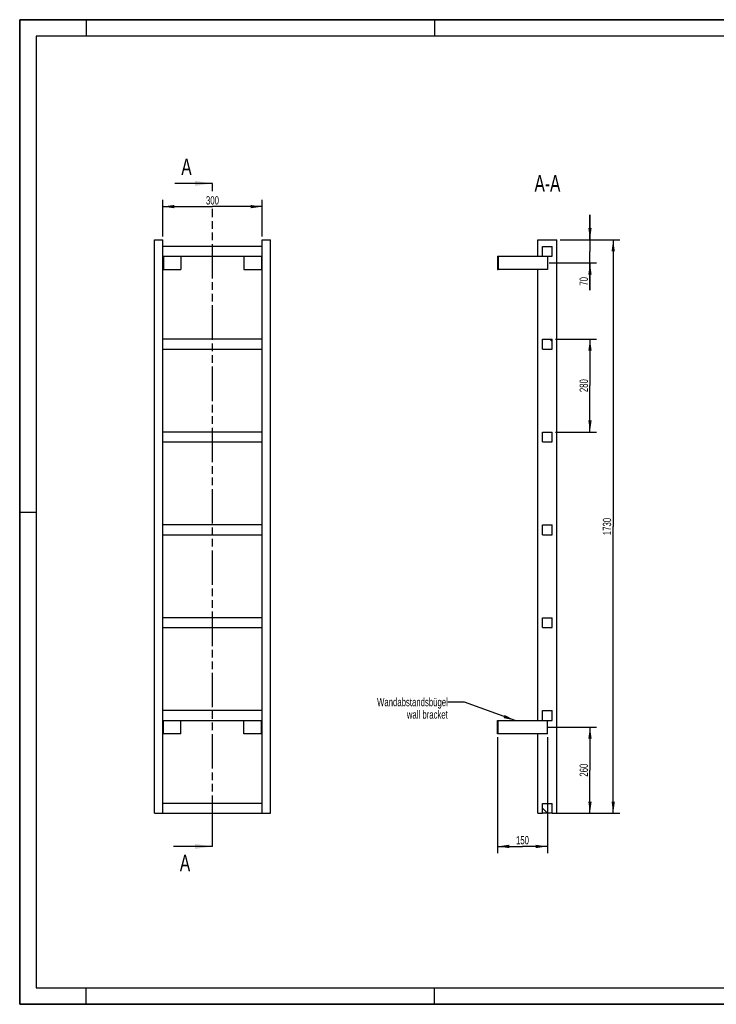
# Model space of a CAD drawing. Header units: millimetres. Extents: x 0 to 4200, y 0 to 2970.
# Tile 1 of 2: x 0 to 2100, y 0 to 2970. Entities that reach past the tile are written whole.
import ezdxf

# ---------------------------------------------------------------- set-up
doc = ezdxf.new("R2010")
doc.units = ezdxf.units.MM
doc.header["$LTSCALE"] = 231
doc.linetypes.add('PHANTOM', pattern=[0.8, 0.45, -0.05, 0.1, -0.05, 0.1, -0.05])
doc.layers.get('0').update_dxf_attribs({"linetype": 'CONTINUOUS'})
for name, color, linetype in [('050_DIMENSIONING', 7, 'CONTINUOUS'), ('053_NOTES', 7, 'CONTINUOUS'), ('HATCHING_BL0', 7, 'CONTINUOUS')]:
    doc.layers.add(name, color=color, linetype=linetype)
doc.styles.get("Standard").update_dxf_attribs({"font": 'txt', "width": 0.7})
doc.dimstyles.new('DIMSTYLE_1', dxfattribs={"dimtxt": 25, "dimasz": 35, "dimexe": 2, "dimexo": 1, "dimtad": 1, "dimdec": 1, "dimtxsty": 'Standard', "dimblk": '_FILLED', "dimblk1": '_FILLED', "dimblk2": '_FILLED', "dimcen": 0.09, "dimazin": 2, "dimtp": 0.5, "dimtm": 0.5, "dimtfac": 1, "dimtdec": 1, "dimtofl": 0, "dimtmove": 0, "dimatfit": 3, "dimldrblk": '_FILLED', "dimfxl": 1, "dimtolj": 1, "dimarcsym": 0})
doc.dimstyles.new('DIMSTYLE_2', dxfattribs={"dimtxt": 25, "dimasz": 35, "dimexe": 2, "dimexo": 1, "dimtad": 1, "dimdec": 1, "dimtxsty": 'Standard', "dimblk": '_FILLED', "dimblk1": '_FILLED', "dimblk2": '_FILLED', "dimcen": 0.09, "dimazin": 2, "dimtp": 0.3, "dimtm": 0.3, "dimtfac": 1, "dimtdec": 1, "dimtofl": 0, "dimtmove": 0, "dimatfit": 3, "dimldrblk": '_FILLED', "dimfxl": 1, "dimtolj": 1, "dimarcsym": 0})
doc.dimstyles.new('DIMSTYLE_3', dxfattribs={"dimtxt": 25, "dimasz": 35, "dimexe": 2, "dimexo": 1, "dimtad": 1, "dimtxsty": 'Standard', "dimblk": '_FILLED', "dimblk1": '_FILLED', "dimblk2": '_FILLED', "dimcen": 0.09, "dimazin": 2, "dimtp": 0.5, "dimtm": 0.5, "dimtfac": 1, "dimtofl": 0, "dimtmove": 0, "dimatfit": 3, "dimldrblk": '_FILLED', "dimfxl": 1, "dimtolj": 1, "dimarcsym": 0})
doc.dimstyles.new('DIMSTYLE_4', dxfattribs={"dimtxt": 25, "dimasz": 35, "dimexe": 2, "dimexo": 1, "dimtad": 1, "dimtxsty": 'Standard', "dimblk": '_FILLED', "dimblk1": '_FILLED', "dimblk2": '_FILLED', "dimcen": 0.09, "dimazin": 2, "dimtp": 1.2, "dimtm": 1.2, "dimtfac": 1, "dimtofl": 0, "dimtmove": 0, "dimatfit": 3, "dimldrblk": '_FILLED', "dimfxl": 1, "dimtolj": 1, "dimarcsym": 0})
doc.dimstyles.get("Standard").update_dxf_attribs({"dimtxt": 25, "dimasz": 35, "dimexe": 2, "dimexo": 1, "dimtad": 1, "dimtxsty": 'Standard', "dimblk": '_FILLED', "dimblk1": '_FILLED', "dimblk2": '_FILLED', "dimcen": 0.09, "dimazin": 2, "dimtol": 1, "dimtp": 0.01, "dimtm": 0.01, "dimtfac": 1, "dimtofl": 0, "dimtmove": 0, "dimatfit": 3, "dimldrblk": '_FILLED', "dimfxl": 1, "dimtolj": 1, "dimarcsym": 0})

# ---------------------------------------------------------------- blocks, each defined once
blk = doc.blocks.new('_FILLED')
at = {"color": 0, "linetype": 'ByBlock'}
blk.add_solid([(0, 0), (-1, 0.143), (-1, -0.143)], dxfattribs=at)
blk = doc.blocks.new('*D2')
at = {"layer": '050_DIMENSIONING', "color": 2, "linetype": 'Continuous', "transparency": 16777216}
for p, q in [((431.1, 2316.2), (431.1, 2426.2)), ((431.1, 2406.2), (581.1, 2406.2)), ((731.1, 2406.2), (581.1, 2406.2)), ((731.1, 2316.2), (731.1, 2426.2))]:
    blk.add_line(p, q, dxfattribs=at)
at = {"layer": '050_DIMENSIONING', "color": 2, "linetype": 'Continuous', "transparency": 16777216, "xscale": 35, "yscale": 35, "zscale": 35, "rotation": 180}
blk.add_blockref('_FILLED', (431.1, 2406.2), dxfattribs=at)
at = {"layer": '050_DIMENSIONING', "color": 2, "linetype": 'Continuous', "transparency": 16777216, "xscale": 35, "yscale": 35, "zscale": 35}
blk.add_blockref('_FILLED', (731.1, 2406.2), dxfattribs=at)
at = {"layer": '050_DIMENSIONING', "color": 2, "linetype": 'Continuous', "transparency": 16777216, "insert": (581.1, 2437.5), "char_height": 25, "width": 85.714, "attachment_point": 2, "line_spacing_factor": 0.9}
blk.add_mtext('300', dxfattribs=at)
blk = doc.blocks.new('*D3')
at = {"layer": '050_DIMENSIONING', "color": 2, "linetype": 'Continuous', "transparency": 16777216}
for p, q in [((1590.4, 836.2), (1739.2, 836.2)), ((1719.2, 836.2), (1719.2, 706.2)), ((1719.2, 576.2), (1719.2, 706.2)), ((1629.2, 576.2), (1739.2, 576.2))]:
    blk.add_line(p, q, dxfattribs=at)
at = {"layer": '050_DIMENSIONING', "color": 2, "linetype": 'Continuous', "transparency": 16777216, "xscale": 35, "yscale": 35, "zscale": 35}
for p, rotation in [((1719.2, 836.2), 90), ((1719.2, 576.2), 270)]:
    blk.add_blockref('_FILLED', p, dxfattribs=dict(at, rotation=rotation))
at = {"layer": '050_DIMENSIONING', "color": 2, "linetype": 'Continuous', "transparency": 16777216, "insert": (1687.9, 706.2), "char_height": 25, "width": 88.393, "attachment_point": 2, "rotation": 90, "line_spacing_factor": 0.9}
blk.add_mtext('260', dxfattribs=at)
blk = doc.blocks.new('*D4')
at = {"layer": '050_DIMENSIONING', "color": 2, "linetype": 'Continuous', "transparency": 16777216}
for p, q in [((1719.2, 2306.2), (1719.2, 2381.2)), ((1719.2, 2381.2), (1719.2, 2271.2)), ((1629.2, 2306.2), (1739.2, 2306.2)), ((1719.2, 2154.4), (1719.2, 2271.2)), ((1595.8, 2236.2), (1739.2, 2236.2)), ((1719.2, 2236.2), (1719.2, 2154.4))]:
    blk.add_line(p, q, dxfattribs=at)
at = {"layer": '050_DIMENSIONING', "color": 2, "linetype": 'Continuous', "transparency": 16777216, "xscale": 35, "yscale": 35, "zscale": 35}
for p, rotation in [((1719.2, 2306.2), 270), ((1719.2, 2236.2), 90)]:
    blk.add_blockref('_FILLED', p, dxfattribs=dict(at, rotation=rotation))
at = {"layer": '050_DIMENSIONING', "color": 2, "linetype": 'Continuous', "transparency": 16777216, "insert": (1687.9, 2193.7), "char_height": 25, "width": 58.929, "attachment_point": 3, "rotation": 90, "line_spacing_factor": 0.9}
blk.add_mtext('70', dxfattribs=at)
blk = doc.blocks.new('*D5')
at = {"layer": '050_DIMENSIONING', "color": 2, "linetype": 'Continuous', "transparency": 16777216}
for p, q in [((1440.7, 806.2), (1440.7, 456.2)), ((1590.7, 806.2), (1590.7, 456.2)), ((1440.7, 476.2), (1515.7, 476.2)), ((1590.7, 476.2), (1515.7, 476.2))]:
    blk.add_line(p, q, dxfattribs=at)
at = {"layer": '050_DIMENSIONING', "color": 2, "linetype": 'Continuous', "transparency": 16777216, "xscale": 35, "yscale": 35, "zscale": 35, "rotation": 180}
blk.add_blockref('_FILLED', (1440.7, 476.2), dxfattribs=at)
at = {"layer": '050_DIMENSIONING', "color": 2, "linetype": 'Continuous', "transparency": 16777216, "xscale": 35, "yscale": 35, "zscale": 35}
blk.add_blockref('_FILLED', (1590.7, 476.2), dxfattribs=at)
at = {"layer": '050_DIMENSIONING', "color": 2, "linetype": 'Continuous', "transparency": 16777216, "insert": (1515.7, 507.5), "char_height": 25, "width": 77.679, "attachment_point": 2, "line_spacing_factor": 0.9}
blk.add_mtext('150', dxfattribs=at)
blk = doc.blocks.new('*D6')
at = {"layer": '050_DIMENSIONING', "color": 2, "linetype": 'Continuous', "transparency": 16777216}
for p, q in [((1629.2, 2306.2), (1809.2, 2306.2)), ((1789.2, 2306.2), (1789.2, 1441.2)), ((1789.2, 576.2), (1789.2, 1441.2)), ((1615.7, 576.2), (1809.2, 576.2))]:
    blk.add_line(p, q, dxfattribs=at)
at = {"layer": '050_DIMENSIONING', "color": 2, "linetype": 'Continuous', "transparency": 16777216, "xscale": 35, "yscale": 35, "zscale": 35}
for p, rotation in [((1789.2, 2306.2), 90), ((1789.2, 576.2), 270)]:
    blk.add_blockref('_FILLED', p, dxfattribs=dict(at, rotation=rotation))
at = {"layer": '050_DIMENSIONING', "color": 2, "linetype": 'Continuous', "transparency": 16777216, "insert": (1757.9, 1441.2), "char_height": 25, "width": 107.143, "attachment_point": 2, "rotation": 90, "line_spacing_factor": 0.9}
blk.add_mtext('1730', dxfattribs=at)
blk = doc.blocks.new('*D7')
at = {"layer": '050_DIMENSIONING', "color": 2, "linetype": 'Continuous', "transparency": 16777216}
for p, q in [((1615.7, 2006.2), (1739.2, 2006.2)), ((1719.2, 2006.2), (1719.2, 1866.2)), ((1719.2, 1726.2), (1719.2, 1866.2)), ((1615.7, 1726.2), (1739.2, 1726.2))]:
    blk.add_line(p, q, dxfattribs=at)
at = {"layer": '050_DIMENSIONING', "color": 2, "linetype": 'Continuous', "transparency": 16777216, "xscale": 35, "yscale": 35, "zscale": 35}
for p, rotation in [((1719.2, 2006.2), 90), ((1719.2, 1726.2), 270)]:
    blk.add_blockref('_FILLED', p, dxfattribs=dict(at, rotation=rotation))
at = {"layer": '050_DIMENSIONING', "color": 2, "linetype": 'Continuous', "transparency": 16777216, "insert": (1687.9, 1866.2), "char_height": 25, "width": 88.393, "attachment_point": 2, "rotation": 90, "line_spacing_factor": 0.9}
blk.add_mtext('280', dxfattribs=at)
blk = doc.blocks.new('XSEC_FILLED')
at = {"color": 0, "linetype": 'ByBlock'}
blk.add_solid([(0, 0), (-1, 0.143), (-1, -0.143)], dxfattribs=at)
blk = doc.blocks.new('HATCHING_BL0', base_point=(522.2, 1476.2))
at = {"layer": 'HATCHING_BL0', "color": 7, "linetype": 'PHANTOM'}
for p, q in [((581.1, 2453), (581.1, 2476.2)), ((581.1, 526.2), (581.1, 2399.2)), ((581.1, 476.2), (581.1, 526.2))]:
    blk.add_line(p, q, dxfattribs=at)
at = {"layer": 'HATCHING_BL0', "color": 7, "linetype": 'Continuous', "char_height": 50, "width": 64.286, "attachment_point": 1, "line_spacing_factor": 0.9}
for insert in [(487.2, 2551.2), (482.8, 451.2)]:
    blk.add_mtext('A', dxfattribs=dict(at, insert=insert))
at = {"layer": 'HATCHING_BL0', "color": 7, "linetype": 'Continuous'}
for points in [[(581.1, 2476.2), (467.6, 2476.2)], [(581.1, 476.2), (463.2, 476.2)]]:
    blk.add_leader(points, dimstyle='Standard', override={"dimasz": 52.5, "dimtad": 0, "dimldrblk": 'XSEC_FILLED'}, dxfattribs=at)

msp = doc.modelspace()

# ---------------------------------------------------------------- hatches: boundary and pattern name
at = {"linetype": 'Continuous'}
h = msp.add_hatch(dxfattribs=at)
h.set_pattern_fill('ANSI31', color=2, angle=90, style=0, pattern_type=2)
h.set_pattern_definition([(135, (1590.67, 576.2), (-239.54, -239.54), [])])
edge = h.paths.add_edge_path()
edge.add_line((1605.672, 576.209), (1575.672, 576.209))
edge.add_line((1575.672, 576.209), (1575.672, 606.209))
edge.add_line((1575.672, 606.209), (1605.672, 606.209))
edge.add_line((1605.672, 576.209), (1605.672, 606.209))
edge = h.paths.add_edge_path()
edge.add_line((1575.672, 856.209), (1575.672, 886.209))
edge.add_line((1575.672, 886.209), (1605.672, 886.209))
edge.add_line((1605.672, 856.209), (1605.672, 886.209))
edge.add_line((1575.672, 856.209), (1605.672, 856.209))
edge = h.paths.add_edge_path()
edge.add_line((1575.672, 1136.209), (1575.672, 1166.209))
edge.add_line((1575.672, 1166.209), (1605.672, 1166.209))
edge.add_line((1605.672, 1136.209), (1605.672, 1166.209))
edge.add_line((1575.672, 1136.209), (1605.672, 1136.209))
edge = h.paths.add_edge_path()
edge.add_line((1575.672, 1416.209), (1575.672, 1446.209))
edge.add_line((1575.672, 1446.209), (1605.672, 1446.209))
edge.add_line((1605.672, 1416.209), (1605.672, 1446.209))
edge.add_line((1575.672, 1416.209), (1605.672, 1416.209))
edge = h.paths.add_edge_path()
edge.add_line((1575.672, 1696.209), (1575.672, 1726.209))
edge.add_line((1575.672, 1726.209), (1605.672, 1726.209))
edge.add_line((1605.672, 1696.209), (1605.672, 1726.209))
edge.add_line((1575.672, 1696.209), (1605.672, 1696.209))
edge = h.paths.add_edge_path()
edge.add_line((1575.672, 1976.209), (1575.672, 2006.209))
edge.add_line((1575.672, 2006.209), (1605.672, 2006.209))
edge.add_line((1605.672, 1976.209), (1605.672, 2006.209))
edge.add_line((1575.672, 1976.209), (1605.672, 1976.209))
edge = h.paths.add_edge_path()
edge.add_line((1575.672, 2256.209), (1575.672, 2286.209))
edge.add_line((1575.672, 2286.209), (1605.672, 2286.209))
edge.add_line((1605.672, 2256.209), (1605.672, 2286.209))
edge.add_line((1575.672, 2256.209), (1605.672, 2256.209))

# ---------------------------------------------------------------- linework, layer by layer
at = {"color": 7, "linetype": 'Continuous'}
for p, q in [((0, 2970), (4200, 2970)), ((0, 0), (0, 2970)), ((406.128, 2306.209), (431.128, 2306.209)), ((406.128, 576.209), (406.128, 2306.209)), ((431.128, 576.209), (431.128, 2306.209)), ((731.128, 2306.209), (756.128, 2306.209)), ((731.128, 576.209), (731.128, 2306.209)), ((756.128, 576.209), (756.128, 2306.209)), ((1562.172, 2306.209), (1619.172, 2306.209)), ((1562.172, 2256.209), (1562.172, 2306.209)), ((1619.172, 576.209), (1619.172, 2306.209)), ((731.128, 2286.209), (431.128, 2286.209)), ((1575.672, 2286.209), (1605.672, 2286.209)), ((1575.672, 2256.209), (1575.672, 2286.209)), ((1605.672, 2256.209), (1605.672, 2286.209)), ((431.128, 2256.209), (731.128, 2256.209)), ((433.128, 2256.209), (433.128, 2216.209)), ((486.128, 2256.209), (486.128, 2216.209)), ((676.128, 2256.209), (676.128, 2216.209)), ((729.128, 2256.209), (729.128, 2216.209)), ((1440.672, 2256.209), (1442.672, 2256.209)), ((1440.672, 2256.209), (1440.672, 2216.209)), ((1442.672, 2256.209), (1575.672, 2256.209)), ((1442.672, 2256.209), (1442.672, 2216.209)), ((1575.672, 2256.209), (1605.672, 2256.209)), ((1590.672, 2256.209), (1590.672, 2216.209)), ((431.128, 2216.209), (433.128, 2216.209)), ((433.128, 2216.209), (486.128, 2216.209)), ((676.128, 2216.209), (729.128, 2216.209)), ((729.128, 2216.209), (731.128, 2216.209)), ((1440.672, 2216.209), (1442.672, 2216.209)), ((1590.672, 2216.209), (1442.672, 2216.209)), ((1562.172, 856.209), (1562.172, 2216.209)), ((731.128, 2006.209), (431.128, 2006.209)), ((1575.672, 2006.209), (1605.672, 2006.209)), ((1575.672, 1976.209), (1575.672, 2006.209)), ((1605.672, 1976.209), (1605.672, 2006.209)), ((431.128, 1976.209), (731.128, 1976.209)), ((1575.672, 1976.209), (1605.672, 1976.209)), ((731.128, 1726.209), (431.128, 1726.209)), ((1575.672, 1726.209), (1605.672, 1726.209)), ((1575.672, 1696.209), (1575.672, 1726.209)), ((1605.672, 1696.209), (1605.672, 1726.209)), ((431.128, 1696.209), (731.128, 1696.209)), ((1575.672, 1696.209), (1605.672, 1696.209)), ((731.128, 1446.209), (431.128, 1446.209)), ((1575.672, 1446.209), (1605.672, 1446.209)), ((1575.672, 1416.209), (1575.672, 1446.209)), ((1605.672, 1416.209), (1605.672, 1446.209)), ((431.128, 1416.209), (731.128, 1416.209)), ((1575.672, 1416.209), (1605.672, 1416.209)), ((731.128, 1166.209), (431.128, 1166.209)), ((1575.672, 1166.209), (1605.672, 1166.209)), ((1575.672, 1136.209), (1575.672, 1166.209)), ((1605.672, 1136.209), (1605.672, 1166.209)), ((431.128, 1136.209), (731.128, 1136.209)), ((1575.672, 1136.209), (1605.672, 1136.209)), ((731.128, 886.209), (431.128, 886.209)), ((1575.672, 886.209), (1605.672, 886.209)), ((1575.672, 856.209), (1575.672, 886.209)), ((1605.672, 856.209), (1605.672, 886.209)), ((431.128, 856.209), (731.128, 856.209)), ((433.128, 816.209), (433.128, 856.209)), ((486.128, 816.209), (486.128, 856.209)), ((676.128, 816.209), (676.128, 856.209)), ((729.128, 816.209), (729.128, 856.209)), ((1440.672, 856.209), (1442.672, 856.209)), ((1440.672, 816.209), (1440.672, 856.209)), ((1442.672, 856.209), (1575.672, 856.209)), ((1442.672, 816.209), (1442.672, 856.209)), ((1575.672, 856.209), (1605.672, 856.209)), ((1590.672, 816.209), (1590.672, 856.209)), ((433.128, 816.209), (431.128, 816.209)), ((486.128, 816.209), (433.128, 816.209)), ((729.128, 816.209), (676.128, 816.209)), ((731.128, 816.209), (729.128, 816.209)), ((1442.672, 816.209), (1440.672, 816.209)), ((1590.672, 816.209), (1442.672, 816.209)), ((1562.172, 576.209), (1562.172, 816.209)), ((731.128, 606.209), (431.128, 606.209)), ((1575.672, 606.209), (1605.672, 606.209)), ((1575.672, 576.209), (1575.672, 606.209)), ((1605.672, 576.209), (1605.672, 606.209)), ((406.128, 576.209), (431.128, 576.209)), ((431.128, 576.209), (731.128, 576.209)), ((731.128, 576.209), (756.128, 576.209)), ((1562.172, 576.209), (1575.672, 576.209)), ((1605.672, 576.209), (1575.672, 576.209)), ((1605.672, 576.209), (1619.172, 576.209)), ((0, 0), (4200, 0))]:
    msp.add_line(p, q, dxfattribs=at)
at = {"color": 3, "linetype": 'Continuous'}
for p, q in [((0, 2970), (0, 0)), ((4200, 2970), (0, 2970)), ((200, 2970), (200, 2920)), ((1250, 2970), (1250, 2920)), ((0, 1485), (50, 1485)), ((200, 0), (200, 50)), ((1250, 0), (1250, 50)), ((4200, 0), (0, 0))]:
    msp.add_line(p, q, dxfattribs=at)
at = {"color": 5, "linetype": 'Continuous'}
for p, q in [((50, 2920), (50, 50)), ((4150, 2920), (50, 2920)), ((50, 50), (4150, 50))]:
    msp.add_line(p, q, dxfattribs=at)

# ---------------------------------------------------------------- block references
at = {"layer": 'HATCHING_BL0'}
msp.add_blockref('HATCHING_BL0', (522.165, 1476.209), dxfattribs=at)

# ---------------------------------------------------------------- texts
at = {"layer": '053_NOTES', "color": 2, "linetype": 'Continuous', "attachment_point": 3, "line_spacing_factor": 0.9}
for s, insert, char_height, width in [('A-A', (1629.988, 2501.209), 50, 182.14286), ('Wandabstandsbügel\\Pwall bracket', (1290.672, 924.136), 25, 472.67857)]:
    msp.add_mtext(s, dxfattribs=dict(at, insert=insert, char_height=char_height, width=width))

# ---------------------------------------------------------------- dimensions: what is measured, and where the dimension line sits
at = {"layer": '050_DIMENSIONING', "color": 2, "linetype": 'Continuous'}
for base, p1, p2, dimstyle, picture, middle in [((731.128, 2406.209), (431.128, 2315.209), (731.128, 2315.209), 'DIMSTYLE_1', '*D2', (577.556, 2406.209)), ((1590.672, 476.209), (1440.672, 807.209), (1590.672, 807.209), 'DIMSTYLE_3', '*D5', (1512.101, 476.209))]:
    dim = msp.add_linear_dim(base=base, p1=p1, p2=p2, dimstyle=dimstyle, dxfattribs=at)
    dim.commit()
    dim.dimension.update_dxf_attribs({"geometry": picture, "text_midpoint": middle, "dimtype": 160})
for base, p1, p2, angle, dimstyle, picture, middle in [((1719.172, 2236.209), (1628.172, 2306.209), (1594.816, 2236.209), 270, 'DIMSTYLE_2', '*D4', (1719.172, 2170.513)), ((1789.172, 2306.209), (1614.672, 576.209), (1628.172, 2306.209), 90, 'DIMSTYLE_4', '*D6', (1789.172, 1437.637)), ((1719.172, 1726.209), (1614.672, 2006.209), (1614.672, 1726.209), 270, 'DIMSTYLE_3', '*D7', (1719.172, 1862.637)), ((1719.172, 836.209), (1628.172, 576.209), (1589.41, 836.209), 90, 'DIMSTYLE_1', '*D3', (1719.172, 702.637))]:
    dim = msp.add_linear_dim(base=base, p1=p1, p2=p2, angle=angle, dimstyle=dimstyle, dxfattribs=at)
    dim.commit()
    dim.dimension.update_dxf_attribs({"geometry": picture, "text_midpoint": middle, "dimtype": 160})

# ---------------------------------------------------------------- leaders
at = {"layer": '053_NOTES', "color": 2, "linetype": 'Continuous', "annotation_type": 0, "has_hookline": 1, "hookline_direction": 1, "text_width": 289.088}
msp.add_leader([(1493.239, 856.209), (1340.672, 911.636), (1290.672, 911.636)], dimstyle='Standard', override={"dimtad": 0}, dxfattribs=at)

doc.saveas('drawing.dxf')
